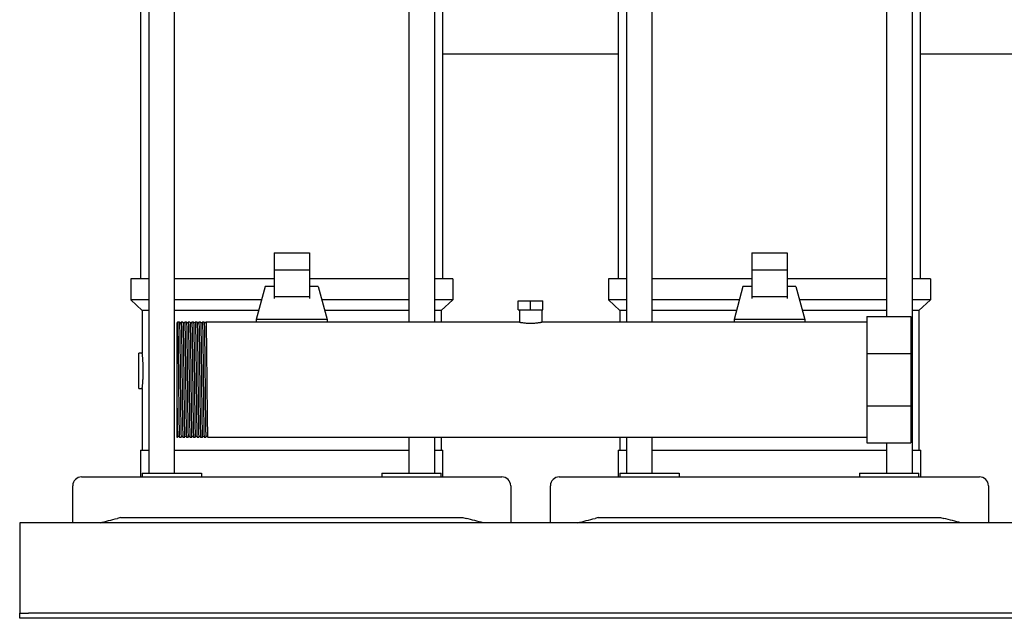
# Model space of a CAD drawing. Header units: millimetres. Extents: x 10 to 1752, y 10 to 1231.
# Tile 1 of 6: x 10 to 567, y 10 to 349. Entities that reach past the tile are written whole.
import ezdxf

# ---------------------------------------------------------------- set-up
doc = ezdxf.new("R2010")
doc.units = ezdxf.units.MM

msp = doc.modelspace()

# ---------------------------------------------------------------- linework, layer by layer
at = {"color": 7, "linetype": 'Continuous', "lineweight": 25}
for p, q in [((83.32, 510.47), (83.32, 92.37)), ((97.92, 92.37), (97.92, 510.47)), ((230.4, 510.47), (230.4, 177.87)), ((245, 177.87), (245, 510.47)), ((353.32, 510.47), (353.32, 177.87)), ((367.92, 177.87), (367.92, 510.47)), ((500.4, 510.47), (500.4, 181.12)), ((515, 92.37), (515, 510.47)), ((78.81, 202.37), (78.81, 490.47)), ((249.51, 202.37), (249.51, 490.47)), ((348.81, 202.37), (348.81, 490.47)), ((519.51, 202.37), (519.51, 490.47)), ((348.81, 329.37), (249.51, 329.37)), ((589.16, 329.37), (519.51, 329.37)), ((154.16, 217.06), (174.16, 217.06)), ((154.16, 217.06), (154.16, 207.17)), ((174.16, 217.06), (174.16, 207.17)), ((424.16, 217.06), (424.16, 207.17)), ((424.16, 217.06), (444.16, 217.06)), ((444.16, 217.06), (444.16, 207.17)), ((174.16, 207.17), (154.16, 207.17)), ((154.16, 207.17), (154.16, 192.15)), ((174.16, 207.17), (174.16, 192.15)), ((444.16, 207.17), (424.16, 207.17)), ((424.16, 207.17), (424.16, 192.15)), ((444.16, 207.17), (444.16, 192.15)), ((73.16, 202.37), (73.16, 190.37)), ((83.32, 202.37), (73.16, 202.37)), ((154.16, 202.37), (97.92, 202.37)), ((230.4, 202.37), (174.16, 202.37)), ((255.16, 202.37), (245, 202.37)), ((255.16, 202.37), (255.16, 190.37)), ((343.16, 202.37), (343.16, 190.37)), ((353.32, 202.37), (343.16, 202.37)), ((424.16, 202.37), (367.92, 202.37)), ((500.4, 202.37), (444.16, 202.37)), ((525.16, 202.37), (515, 202.37)), ((525.16, 202.37), (525.16, 190.37)), ((149.16, 198.02), (144.16, 179.27)), ((154.16, 198.02), (149.16, 198.02)), ((179.16, 198.02), (174.16, 198.02)), ((179.16, 198.02), (184.16, 179.27)), ((419.16, 198.02), (414.16, 179.27)), ((424.16, 198.02), (419.16, 198.02)), ((449.16, 198.02), (444.16, 198.02)), ((449.16, 198.02), (454.16, 179.27)), ((83.32, 190.37), (73.16, 190.37)), ((79.66, 184.37), (73.16, 190.37)), ((147.12, 190.37), (97.92, 190.37)), ((174.16, 192.15), (154.16, 192.15)), ((154.16, 192.15), (154.16, 191.21)), ((174.16, 192.15), (174.16, 191.21)), ((230.4, 190.37), (181.2, 190.37)), ((255.16, 190.37), (245, 190.37)), ((248.66, 184.37), (255.16, 190.37)), ((292.16, 184.87), (292.16, 189.87)), ((292.16, 189.87), (299.16, 189.87)), ((299.16, 184.87), (299.16, 189.87)), ((299.16, 189.87), (306.16, 189.87)), ((306.16, 184.87), (306.16, 189.87)), ((353.32, 190.37), (343.16, 190.37)), ((349.66, 184.37), (343.16, 190.37)), ((417.12, 190.37), (367.92, 190.37)), ((444.16, 192.15), (424.16, 192.15)), ((424.16, 192.15), (424.16, 191.21)), ((444.16, 192.15), (444.16, 191.21)), ((500.4, 190.37), (451.2, 190.37)), ((525.16, 190.37), (515, 190.37)), ((518.66, 184.37), (525.16, 190.37)), ((83.32, 184.37), (79.66, 184.37)), ((79.66, 184.37), (79.66, 160.37)), ((145.52, 184.37), (97.92, 184.37)), ((230.4, 184.37), (182.8, 184.37)), ((248.66, 184.37), (245, 184.37)), ((248.66, 184.37), (248.66, 177.87)), ((292.16, 184.87), (299.16, 184.87)), ((292.81, 184.87), (292.81, 177.87)), ((299.16, 184.87), (306.16, 184.87)), ((305.51, 184.87), (305.51, 177.87)), ((353.32, 184.37), (349.66, 184.37)), ((349.66, 184.37), (349.66, 177.87)), ((415.52, 184.37), (367.92, 184.37)), ((500.4, 184.37), (452.8, 184.37)), ((518.66, 184.37), (515, 184.37)), ((518.66, 184.37), (518.66, 105.37)), ((184.16, 179.27), (144.16, 179.27)), ((144.16, 179.27), (144.16, 177.87)), ((184.16, 179.27), (184.16, 177.87)), ((414.16, 179.27), (414.16, 177.87)), ((454.16, 179.27), (414.16, 179.27)), ((454.16, 179.27), (454.16, 177.87)), ((489.16, 181.12), (489.16, 160.18)), ((489.16, 181.12), (514.16, 181.12)), ((514.16, 181.12), (514.16, 160.18)), ((100.66, 177.86), (99.66, 177.87)), ((102.66, 177.86), (101.66, 177.87)), ((104.66, 177.86), (103.66, 177.87)), ((106.66, 177.86), (105.66, 177.87)), ((108.66, 177.86), (107.66, 177.87)), ((110.66, 177.86), (109.66, 177.87)), ((112.66, 177.86), (111.66, 177.87)), ((114.66, 177.86), (113.66, 177.87)), ((116.66, 177.87), (115.66, 177.87)), ((117.66, 177.87), (116.66, 177.87)), ((292.81, 177.87), (117.66, 177.87)), ((489.16, 177.87), (305.51, 177.87)), ((79.66, 160.37), (77.66, 160.37)), ((77.66, 150.37), (77.66, 160.37)), ((489.16, 160.18), (514.16, 160.18)), ((489.16, 160.18), (489.16, 130.56)), ((514.16, 160.18), (514.16, 130.56)), ((77.66, 140.37), (77.66, 150.37)), ((99.16, 145.22), (99.16, 112.87)), ((77.66, 140.37), (79.66, 140.37)), ((79.66, 140.37), (79.66, 105.37)), ((489.16, 130.56), (514.16, 130.56)), ((489.16, 130.56), (489.16, 109.62)), ((514.16, 130.56), (514.16, 109.62)), ((99.16, 112.87), (99.66, 112.87)), ((100.66, 112.87), (101.66, 112.87)), ((102.66, 112.87), (103.66, 112.87)), ((104.66, 112.87), (105.66, 112.87)), ((106.66, 112.87), (107.66, 112.87)), ((108.66, 112.87), (109.66, 112.87)), ((110.66, 112.87), (111.66, 112.87)), ((112.66, 112.87), (113.66, 112.87)), ((114.66, 112.87), (115.66, 112.87)), ((116.66, 112.87), (489.16, 112.87)), ((230.4, 112.87), (230.4, 92.37)), ((245, 92.37), (245, 112.87)), ((248.66, 112.87), (248.66, 105.37)), ((349.66, 112.87), (349.66, 105.37)), ((353.32, 112.87), (353.32, 92.37)), ((367.92, 92.37), (367.92, 112.87)), ((489.16, 109.62), (514.16, 109.62)), ((500.4, 109.62), (500.4, 92.37)), ((78.66, 105.37), (78.66, 90.37)), ((78.66, 105.37), (83.32, 105.37)), ((97.92, 105.37), (164.16, 105.37)), ((164.16, 105.37), (230.4, 105.37)), ((245, 105.37), (249.66, 105.37)), ((249.66, 90.37), (249.66, 105.37)), ((348.66, 105.37), (348.66, 90.37)), ((348.66, 105.37), (353.32, 105.37)), ((367.92, 105.37), (434.16, 105.37)), ((434.16, 105.37), (500.4, 105.37)), ((515, 105.37), (519.66, 105.37)), ((519.66, 90.37), (519.66, 105.37)), ((45.41, 90.37), (65.61, 90.37)), ((65.61, 90.37), (262.71, 90.37)), ((79.66, 92.37), (79.66, 90.37)), ((79.66, 92.37), (101, 92.37)), ((101, 92.37), (113.19, 92.37)), ((113.19, 92.37), (113.19, 90.37)), ((215.13, 92.37), (215.13, 90.37)), ((215.13, 92.37), (227.32, 92.37)), ((227.32, 92.37), (248.66, 92.37)), ((248.66, 90.37), (248.66, 92.37)), ((262.71, 90.37), (282.91, 90.37)), ((315.41, 90.37), (335.61, 90.37)), ((335.61, 90.37), (532.71, 90.37)), ((349.66, 92.37), (349.66, 90.37)), ((349.66, 92.37), (371, 92.37)), ((371, 92.37), (383.19, 92.37)), ((383.19, 92.37), (383.19, 90.37)), ((485.13, 92.37), (485.13, 90.37)), ((485.13, 92.37), (497.32, 92.37)), ((497.32, 92.37), (518.66, 92.37)), ((518.66, 90.37), (518.66, 92.37)), ((532.71, 90.37), (552.91, 90.37)), ((40.41, 64.37), (40.41, 85.37)), ((287.91, 85.37), (287.91, 64.37)), ((310.41, 64.37), (310.41, 85.37)), ((557.91, 85.37), (557.91, 64.37)), ((67.41, 67.37), (65.61, 66.9)), ((67.41, 67.37), (260.91, 67.37)), ((260.91, 67.37), (262.71, 66.9)), ((337.41, 67.37), (335.61, 66.9)), ((337.41, 67.37), (530.91, 67.37)), ((530.91, 67.37), (532.71, 66.9)), ((910.41, 64.37), (10.41, 64.37)), ((10.41, 64.37), (10.41, 59.37)), ((10.41, 59.37), (10.41, 15.37)), ((10.41, 15.37), (10.41, 13.37)), ((10.41, 10.37), (10.41, 13.37)), ((10.41, 13.37), (15.41, 13.37)), ((905.41, 13.37), (15.41, 13.37)), ((15.41, 10.37), (10.41, 10.37)), ((905.41, 10.37), (15.41, 10.37))]:
    msp.add_line(p, q, dxfattribs=at)
at = {"color": 7, "linetype": 'Continuous', "lineweight": 25, "flags": 128}
for points in [[(99.66, 177.86), (99.49, 177.64), (99.32, 177.42)], [(101.01, 177.42), (100.84, 177.64), (100.66, 177.86)], [(101.66, 177.86), (101.49, 177.64), (101.32, 177.42)], [(103.01, 177.42), (102.84, 177.64), (102.66, 177.86)], [(103.66, 177.86), (103.49, 177.64), (103.32, 177.42)], [(105.01, 177.42), (104.84, 177.64), (104.66, 177.86)], [(105.66, 177.86), (105.49, 177.64), (105.32, 177.42)], [(107.01, 177.42), (106.84, 177.64), (106.66, 177.86)], [(107.66, 177.86), (107.49, 177.64), (107.32, 177.42)], [(109.01, 177.42), (108.84, 177.64), (108.66, 177.86)], [(109.66, 177.86), (109.49, 177.64), (109.32, 177.42)], [(111.01, 177.42), (110.84, 177.64), (110.66, 177.86)], [(111.66, 177.86), (111.49, 177.64), (111.32, 177.42)], [(113.01, 177.42), (112.84, 177.64), (112.66, 177.86)], [(113.66, 177.86), (113.49, 177.64), (113.32, 177.42)], [(115.01, 177.42), (114.84, 177.64), (114.66, 177.86)], [(115.66, 177.86), (115.49, 177.64), (115.32, 177.42)], [(99.66, 112.87), (99.84, 113.09), (100.01, 113.32)], [(100.32, 113.32), (100.49, 113.09), (100.66, 112.87)], [(101.66, 112.87), (101.84, 113.09), (102.01, 113.32)], [(102.32, 113.32), (102.49, 113.09), (102.66, 112.87)], [(103.66, 112.87), (103.84, 113.09), (104.01, 113.32)], [(104.32, 113.32), (104.49, 113.09), (104.66, 112.87)], [(105.66, 112.87), (105.84, 113.09), (106.01, 113.32)], [(106.32, 113.32), (106.49, 113.09), (106.66, 112.87)], [(107.66, 112.87), (107.84, 113.09), (108.01, 113.32)], [(108.32, 113.32), (108.49, 113.09), (108.66, 112.87)], [(109.66, 112.87), (109.84, 113.09), (110.01, 113.32)], [(110.32, 113.32), (110.49, 113.09), (110.66, 112.87)], [(111.66, 112.87), (111.84, 113.09), (112.01, 113.32)], [(112.32, 113.32), (112.49, 113.09), (112.66, 112.87)], [(113.66, 112.87), (113.84, 113.09), (114.01, 113.32)], [(114.32, 113.32), (114.49, 113.09), (114.66, 112.87)], [(115.66, 112.87), (115.84, 113.09), (116.01, 113.32)], [(116.32, 113.32), (116.49, 113.09), (116.66, 112.87)]]:
    msp.add_lwpolyline(points, dxfattribs=at)
at = {"color": 7, "linetype": 'Continuous', "lineweight": 25}
for centre, start, end in [((45.41, 85.37), 90, 180), ((282.91, 85.37), 0, 90), ((315.41, 85.37), 90, 180), ((552.91, 85.37), 0, 90)]:
    msp.add_arc(centre, 5, start, end, dxfattribs=at)
for points, knots in [([(99.16, 177.32), (99.16, 177.29), (99.16, 177.22), (99.16, 176.71), (99.16, 176.07), (99.16, 175.43), (99.16, 174.87), (99.16, 174.25), (99.16, 173.79), (99.16, 173.55)], [0, 0, 0, 0, 0.200929, 0.409846, 0.600808, 0.700136, 0.799634, 0.899517, 1, 1, 1, 1]), ([(99.16, 173.55), (99.16, 173.47), (99.16, 173.29), (99.16, 172.99), (99.16, 172.64), (99.16, 172.24), (99.16, 171.78), (99.16, 171.07), (99.16, 170), (99.16, 168.09), (99.16, 165.38), (99.16, 162.48), (99.16, 160.07), (99.16, 158.2), (99.16, 156.1), (99.16, 154.47), (99.16, 153.41), (99.16, 152.95), (99.16, 152.42), (99.16, 151.8), (99.16, 151.1), (99.16, 150.33), (99.16, 149.47), (99.16, 148.52), (99.16, 147.5), (99.16, 146.38), (99.16, 145.62), (99.16, 145.22)], [0, 0, 0, 0, 0.01523, 0.032731, 0.052487, 0.074479, 0.098683, 0.125069, 0.182486, 0.25009, 0.375924, 0.5, 0.554503, 0.614411, 0.67951, 0.74988, 0.761199, 0.77477, 0.790605, 0.808717, 0.829117, 0.851816, 0.876825, 0.904148, 0.933788, 0.965742, 1, 1, 1, 1]), ([(99.66, 177.86), (99.66, 177.84), (99.68, 178.07), (99.72, 177.36), (99.79, 175.61), (99.85, 172.56), (99.91, 168.5), (99.98, 163.54), (100.04, 157.88), (100.1, 151.75), (100.14, 147.5), (100.16, 145.37)], [0, 0, 0, 0, 0.007849, 0.131339, 0.256271, 0.380239, 0.50331, 0.628145, 0.752497, 0.875359, 1, 1, 1, 1]), ([(100.66, 177.86), (100.68, 177.71), (100.72, 177.47), (100.79, 175.57), (100.85, 172.57), (100.91, 168.5), (100.97, 163.54), (101.04, 157.88), (101.1, 151.75), (101.14, 147.5), (101.16, 145.37)], [0, 0, 0, 0, 0.117483, 0.244408, 0.370353, 0.495388, 0.622214, 0.748549, 0.873371, 1, 1, 1, 1]), ([(101.32, 177.42), (101.27, 177.38), (101.16, 177.3), (101.06, 177.38), (101.01, 177.42)], [0, 0, 0, 0, 0.5, 1, 1, 1, 1]), ([(101.66, 177.86), (101.66, 177.84), (101.68, 178.07), (101.72, 177.36), (101.79, 175.61), (101.85, 172.56), (101.91, 168.5), (101.98, 163.54), (102.04, 157.88), (102.1, 151.75), (102.14, 147.5), (102.16, 145.37)], [0, 0, 0, 0, 0.007853, 0.131343, 0.256275, 0.380242, 0.503313, 0.628147, 0.752498, 0.875359, 1, 1, 1, 1]), ([(102.66, 177.86), (102.68, 177.71), (102.72, 177.47), (102.79, 175.57), (102.85, 172.57), (102.91, 168.5), (102.97, 163.54), (103.04, 157.88), (103.1, 151.75), (103.14, 147.5), (103.16, 145.37)], [0, 0, 0, 0, 0.117477, 0.244403, 0.370348, 0.495384, 0.622211, 0.748547, 0.87337, 1, 1, 1, 1]), ([(103.32, 177.42), (103.27, 177.38), (103.16, 177.3), (103.06, 177.38), (103.01, 177.42)], [0, 0, 0, 0, 0.5000002, 1, 1, 1, 1]), ([(103.66, 177.86), (103.66, 177.84), (103.68, 178.07), (103.72, 177.36), (103.79, 175.61), (103.85, 172.56), (103.91, 168.5), (103.98, 163.54), (104.04, 157.88), (104.1, 151.75), (104.14, 147.5), (104.16, 145.37)], [0, 0, 0, 0, 0.007867, 0.131355, 0.256285, 0.38025, 0.50332, 0.628152, 0.752501, 0.875361, 1, 1, 1, 1]), ([(104.66, 177.86), (104.68, 177.71), (104.72, 177.47), (104.79, 175.57), (104.85, 172.57), (104.91, 168.5), (104.97, 163.54), (105.04, 157.88), (105.1, 151.75), (105.14, 147.5), (105.16, 145.37)], [0, 0, 0, 0, 0.117464, 0.244391, 0.370339, 0.495377, 0.622206, 0.748543, 0.873368, 1, 1, 1, 1]), ([(105.32, 177.42), (105.27, 177.38), (105.16, 177.3), (105.06, 177.38), (105.01, 177.42)], [0, 0, 0, 0, 0.5, 1, 1, 1, 1]), ([(105.66, 177.86), (105.66, 177.84), (105.68, 178.07), (105.72, 177.36), (105.79, 175.61), (105.85, 172.56), (105.91, 168.5), (105.98, 163.54), (106.04, 157.88), (106.1, 151.75), (106.14, 147.5), (106.16, 145.37)], [0, 0, 0, 0, 0.007831, 0.131324, 0.256258, 0.380228, 0.503302, 0.628139, 0.752493, 0.875357, 1, 1, 1, 1]), ([(106.66, 177.86), (106.68, 177.71), (106.72, 177.47), (106.79, 175.57), (106.85, 172.57), (106.91, 168.5), (106.97, 163.54), (107.04, 157.88), (107.1, 151.75), (107.14, 147.5), (107.16, 145.37)], [0, 0, 0, 0, 0.11749, 0.244414, 0.370358, 0.495392, 0.622217, 0.748551, 0.873372, 1, 1, 1, 1]), ([(107.32, 177.42), (107.27, 177.38), (107.16, 177.3), (107.06, 177.38), (107.01, 177.42)], [0, 0, 0, 0, 0.5000001, 1, 1, 1, 1]), ([(107.66, 177.86), (107.66, 177.84), (107.68, 178.07), (107.72, 177.36), (107.79, 175.61), (107.85, 172.56), (107.91, 168.5), (107.98, 163.54), (108.04, 157.88), (108.1, 151.75), (108.14, 147.5), (108.16, 145.37)], [0, 0, 0, 0, 0.0078479, 0.1313385, 0.2562707, 0.3802382, 0.50331, 0.6281451, 0.7524967, 0.8753588, 1, 1, 1, 1]), ([(108.66, 177.86), (108.68, 177.71), (108.72, 177.47), (108.79, 175.57), (108.85, 172.57), (108.91, 168.5), (108.97, 163.54), (109.04, 157.88), (109.1, 151.75), (109.14, 147.5), (109.16, 145.37)], [0, 0, 0, 0, 0.117482, 0.244407, 0.370352, 0.495387, 0.622214, 0.748549, 0.873371, 1, 1, 1, 1]), ([(109.32, 177.42), (109.27, 177.38), (109.16, 177.3), (109.06, 177.38), (109.01, 177.42)], [0, 0, 0, 0, 0.5000001, 1, 1, 1, 1]), ([(109.66, 177.86), (109.66, 177.84), (109.68, 178.07), (109.72, 177.36), (109.79, 175.61), (109.85, 172.56), (109.91, 168.5), (109.98, 163.54), (110.04, 157.88), (110.1, 151.75), (110.14, 147.5), (110.16, 145.37)], [0, 0, 0, 0, 0.007853, 0.131343, 0.256274, 0.380241, 0.503313, 0.628147, 0.752498, 0.875359, 1, 1, 1, 1]), ([(110.66, 177.86), (110.68, 177.71), (110.72, 177.47), (110.79, 175.57), (110.85, 172.57), (110.91, 168.5), (110.97, 163.54), (111.04, 157.88), (111.1, 151.75), (111.14, 147.5), (111.16, 145.37)], [0, 0, 0, 0, 0.117474, 0.2444, 0.370346, 0.495383, 0.62221, 0.748546, 0.873369, 1, 1, 1, 1]), ([(111.32, 177.42), (111.27, 177.38), (111.16, 177.3), (111.06, 177.38), (111.01, 177.42)], [0, 0, 0, 0, 0.5, 1, 1, 1, 1]), ([(111.66, 177.86), (111.66, 177.84), (111.68, 178.07), (111.72, 177.36), (111.79, 175.61), (111.85, 172.56), (111.91, 168.5), (111.98, 163.54), (112.04, 157.88), (112.1, 151.75), (112.14, 147.5), (112.16, 145.37)], [0, 0, 0, 0, 0.007866, 0.131354, 0.256284, 0.380249, 0.503319, 0.628152, 0.752501, 0.875361, 1, 1, 1, 1]), ([(112.66, 177.86), (112.68, 177.71), (112.72, 177.47), (112.79, 175.57), (112.85, 172.57), (112.91, 168.5), (112.97, 163.54), (113.04, 157.88), (113.1, 151.75), (113.14, 147.5), (113.16, 145.37)], [0, 0, 0, 0, 0.1175023, 0.2444245, 0.3703665, 0.4953987, 0.6222222, 0.7485544, 0.8733734, 1, 1, 1, 1]), ([(113.32, 177.42), (113.27, 177.38), (113.16, 177.3), (113.06, 177.38), (113.01, 177.42)], [0, 0, 0, 0, 0.5, 1, 1, 1, 1]), ([(113.66, 177.86), (113.66, 177.84), (113.68, 178.07), (113.72, 177.36), (113.79, 175.61), (113.85, 172.56), (113.91, 168.5), (113.98, 163.54), (114.04, 157.88), (114.1, 151.75), (114.14, 147.5), (114.16, 145.37)], [0, 0, 0, 0, 0.0078303, 0.1313231, 0.2562576, 0.3802272, 0.5033012, 0.6281385, 0.7524923, 0.8753565, 1, 1, 1, 1]), ([(114.66, 177.86), (114.68, 177.71), (114.72, 177.47), (114.79, 175.57), (114.85, 172.57), (114.91, 168.5), (114.97, 163.54), (115.04, 157.88), (115.1, 151.75), (115.14, 147.5), (115.16, 145.37)], [0, 0, 0, 0, 0.117488, 0.244412, 0.370356, 0.49539, 0.622216, 0.74855, 0.873371, 1, 1, 1, 1]), ([(115.32, 177.42), (115.27, 177.38), (115.16, 177.3), (115.06, 177.38), (115.01, 177.42)], [0, 0, 0, 0, 0.5, 1, 1, 1, 1]), ([(115.66, 177.86), (115.66, 177.84), (115.68, 178.07), (115.72, 177.36), (115.79, 175.61), (115.85, 172.56), (115.91, 168.5), (115.98, 163.54), (116.04, 157.88), (116.1, 151.75), (116.14, 147.5), (116.16, 145.37)], [0, 0, 0, 0, 0.007847, 0.131338, 0.25627, 0.380238, 0.50331, 0.628145, 0.752496, 0.875359, 1, 1, 1, 1]), ([(292.81, 177.87), (292.81, 177.87), (292.81, 177.87), (292.83, 177.86), (292.85, 177.86), (292.88, 177.85), (292.93, 177.84), (292.98, 177.83), (293.04, 177.82), (293.12, 177.81), (293.2, 177.79), (293.34, 177.77), (293.55, 177.73), (293.85, 177.68), (294.23, 177.62), (294.78, 177.54), (295.61, 177.43), (296.72, 177.33), (297.92, 177.26), (299.16, 177.23), (300.4, 177.26), (301.6, 177.33), (302.71, 177.43), (303.55, 177.54), (304.1, 177.62), (304.47, 177.68), (304.77, 177.73), (305.03, 177.78), (305.21, 177.81), (305.35, 177.84), (305.44, 177.85), (305.5, 177.86), (305.51, 177.87), (305.51, 177.87)], [0, 0, 0, 0, 0.011906, 0.023947, 0.036123, 0.048436, 0.060885, 0.073471, 0.086196, 0.099059, 0.112061, 0.125202, 0.154879, 0.187558, 0.21398, 0.250254, 0.312598, 0.375081, 0.439281, 0.499889, 0.56055, 0.624806, 0.687382, 0.749873, 0.785971, 0.812298, 0.845153, 0.874983, 0.901083, 0.92663, 0.951629, 0.976084, 1, 1, 1, 1]), ([(80.26, 150.37), (80.26, 150.47), (80.26, 150.68), (80.25, 150.99), (80.25, 151.31), (80.25, 151.63), (80.24, 151.95), (80.23, 152.27), (80.23, 152.59), (80.22, 152.91), (80.21, 153.23), (80.2, 153.56), (80.18, 153.88), (80.16, 154.38), (80.13, 155.07), (80.08, 155.87), (80.02, 156.67), (79.96, 157.45), (79.9, 158.14), (79.84, 158.73), (79.79, 159.2), (79.75, 159.58), (79.72, 159.85), (79.7, 160.04), (79.68, 160.19), (79.67, 160.29), (79.66, 160.36), (79.66, 160.36), (79.66, 160.37)], [0, 0, 0, 0, 0.019773, 0.03974, 0.059899, 0.080251, 0.100797, 0.121537, 0.142471, 0.163599, 0.184922, 0.20644, 0.228153, 0.25006, 0.309238, 0.374584, 0.426707, 0.499807, 0.57223, 0.624425, 0.689978, 0.749422, 0.793102, 0.836012, 0.878155, 0.919533, 0.960147, 1, 1, 1, 1]), ([(79.66, 140.37), (79.66, 140.37), (79.66, 140.37), (79.66, 140.39), (79.67, 140.41), (79.67, 140.44), (79.68, 140.49), (79.68, 140.55), (79.69, 140.62), (79.7, 140.69), (79.71, 140.78), (79.72, 140.89), (79.73, 141), (79.76, 141.2), (79.79, 141.53), (79.84, 142), (79.9, 142.59), (79.96, 143.28), (80.02, 144.06), (80.08, 144.86), (80.13, 145.66), (80.17, 146.46), (80.2, 147.17), (80.22, 147.82), (80.23, 148.46), (80.25, 149.1), (80.25, 149.74), (80.26, 150.16), (80.26, 150.37)], [0, 0, 0, 0, 0.019787, 0.039762, 0.059926, 0.080279, 0.100822, 0.121555, 0.142477, 0.16359, 0.184893, 0.206386, 0.228071, 0.249947, 0.309466, 0.375099, 0.427399, 0.499815, 0.573053, 0.625157, 0.690552, 0.74977, 0.793422, 0.836292, 0.878383, 0.919697, 0.960235, 1, 1, 1, 1]), ([(99.16, 145.22), (99.18, 143.09), (99.23, 138.85), (99.29, 132.73), (99.35, 127.1), (99.41, 122.16), (99.47, 118.12), (99.54, 115.09), (99.6, 113.36), (99.64, 112.66), (99.66, 112.89), (99.66, 112.87)], [0, 0, 0, 0, 0.124794, 0.247824, 0.372388, 0.497391, 0.620615, 0.744794, 0.869904, 0.993542, 1, 1, 1, 1]), ([(100.16, 145.37), (100.18, 143.22), (100.21, 141.08), (100.24, 137.95), (100.25, 136.93), (100.26, 135.42), (100.27, 134.93), (100.28, 133.94), (100.28, 133.44), (100.31, 131), (100.33, 129.1), (100.37, 125.54), (100.39, 123.87), (100.42, 121.61), (100.44, 120.9), (100.46, 119.56), (100.47, 118.94), (100.5, 117.18), (100.52, 116.17), (100.56, 114.53), (100.58, 113.9), (100.62, 113.07), (100.64, 112.87), (100.66, 112.87)], [0, 0, 0, 0, 0.125, 0.125, 0.1875, 0.1875, 0.21875, 0.21875, 0.25, 0.25, 0.375, 0.375, 0.5, 0.5, 0.5625, 0.5625, 0.625, 0.625, 0.75, 0.75, 0.875, 0.875, 1, 1, 1, 1]), ([(101.16, 145.37), (101.18, 143.23), (101.22, 138.98), (101.28, 132.85), (101.35, 127.2), (101.41, 122.24), (101.47, 118.18), (101.53, 115.12), (101.6, 113.37), (101.64, 112.66), (101.66, 112.89), (101.66, 112.87)], [0, 0, 0, 0, 0.1246406, 0.247502, 0.3718529, 0.4966873, 0.6197585, 0.7437252, 0.8686568, 0.9921467, 1, 1, 1, 1]), ([(102.16, 145.37), (102.18, 143.22), (102.21, 141.08), (102.24, 137.95), (102.25, 136.93), (102.26, 135.42), (102.27, 134.93), (102.28, 133.94), (102.28, 133.44), (102.31, 131), (102.33, 129.1), (102.37, 125.54), (102.39, 123.87), (102.42, 121.61), (102.44, 120.9), (102.46, 119.56), (102.47, 118.94), (102.5, 117.18), (102.52, 116.17), (102.56, 114.53), (102.58, 113.9), (102.62, 113.07), (102.64, 112.87), (102.66, 112.87)], [0, 0, 0, 0, 0.125, 0.125, 0.1875, 0.1875, 0.21875, 0.21875, 0.25, 0.25, 0.375, 0.375, 0.5, 0.5, 0.5625, 0.5625, 0.625, 0.625, 0.75, 0.75, 0.875, 0.875, 1, 1, 1, 1]), ([(103.16, 145.37), (103.18, 143.23), (103.22, 138.98), (103.28, 132.85), (103.35, 127.2), (103.41, 122.24), (103.47, 118.18), (103.53, 115.12), (103.6, 113.37), (103.64, 112.66), (103.66, 112.89), (103.66, 112.91)], [0, 0, 0, 0, 0.124639, 0.247499, 0.371848, 0.496681, 0.61975, 0.743715, 0.868645, 0.992133, 1, 1, 1, 1]), ([(104.16, 145.37), (104.18, 143.22), (104.21, 141.08), (104.24, 137.95), (104.25, 136.93), (104.26, 135.42), (104.27, 134.93), (104.28, 133.94), (104.28, 133.44), (104.31, 131), (104.33, 129.1), (104.37, 125.54), (104.39, 123.87), (104.42, 121.61), (104.44, 120.9), (104.46, 119.56), (104.47, 118.94), (104.5, 117.18), (104.52, 116.17), (104.56, 114.53), (104.58, 113.9), (104.62, 113.07), (104.64, 112.87), (104.66, 112.87)], [0, 0, 0, 0, 0.125, 0.125, 0.1875, 0.1875, 0.21875, 0.21875, 0.25, 0.25, 0.375, 0.375, 0.5, 0.5, 0.5625, 0.5625, 0.625, 0.625, 0.75, 0.75, 0.875, 0.875, 1, 1, 1, 1]), ([(105.16, 145.37), (105.18, 143.23), (105.22, 138.98), (105.28, 132.85), (105.35, 127.2), (105.41, 122.24), (105.47, 118.18), (105.53, 115.12), (105.6, 113.37), (105.64, 112.66), (105.66, 112.89), (105.66, 112.91)], [0, 0, 0, 0, 0.124643, 0.247506, 0.371859, 0.496696, 0.61977, 0.743738, 0.868672, 0.992164, 1, 1, 1, 1]), ([(106.16, 145.37), (106.18, 143.22), (106.21, 141.08), (106.24, 137.95), (106.25, 136.93), (106.26, 135.42), (106.27, 134.93), (106.28, 133.94), (106.28, 133.44), (106.31, 131), (106.33, 129.1), (106.37, 125.54), (106.39, 123.87), (106.42, 121.61), (106.44, 120.9), (106.46, 119.56), (106.47, 118.94), (106.5, 117.18), (106.52, 116.17), (106.56, 114.53), (106.58, 113.9), (106.62, 113.07), (106.64, 112.87), (106.66, 112.87)], [0, 0, 0, 0, 0.125, 0.125, 0.1875, 0.1875, 0.21875, 0.21875, 0.25, 0.25, 0.375, 0.375, 0.5, 0.5, 0.5625, 0.5625, 0.625, 0.625, 0.75, 0.75, 0.875, 0.875, 1, 1, 1, 1]), ([(107.16, 145.37), (107.18, 143.23), (107.22, 138.98), (107.28, 132.85), (107.35, 127.2), (107.41, 122.24), (107.47, 118.18), (107.53, 115.12), (107.6, 113.37), (107.64, 112.66), (107.66, 112.89), (107.66, 112.91)], [0, 0, 0, 0, 0.124641, 0.247503, 0.371854, 0.496689, 0.61976, 0.743727, 0.868659, 0.99215, 1, 1, 1, 1]), ([(108.16, 145.37), (108.18, 143.22), (108.21, 141.08), (108.24, 137.95), (108.25, 136.93), (108.26, 135.42), (108.27, 134.93), (108.28, 133.94), (108.28, 133.44), (108.31, 131), (108.33, 129.1), (108.37, 125.54), (108.39, 123.87), (108.42, 121.61), (108.44, 120.9), (108.46, 119.56), (108.47, 118.94), (108.5, 117.18), (108.52, 116.17), (108.56, 114.53), (108.58, 113.9), (108.62, 113.07), (108.64, 112.87), (108.66, 112.87)], [0, 0, 0, 0, 0.125, 0.125, 0.1875, 0.1875, 0.21875, 0.21875, 0.25, 0.25, 0.375, 0.375, 0.5, 0.5, 0.5625, 0.5625, 0.625, 0.625, 0.75, 0.75, 0.875, 0.875, 1, 1, 1, 1]), ([(109.16, 145.37), (109.18, 143.23), (109.22, 138.98), (109.28, 132.85), (109.35, 127.2), (109.41, 122.24), (109.47, 118.18), (109.53, 115.12), (109.6, 113.37), (109.64, 112.66), (109.66, 112.89), (109.66, 112.87)], [0, 0, 0, 0, 0.12464, 0.247502, 0.371852, 0.496686, 0.619757, 0.743724, 0.868655, 0.992145, 1, 1, 1, 1]), ([(110.16, 145.37), (110.18, 143.22), (110.21, 141.08), (110.24, 137.95), (110.25, 136.93), (110.26, 135.42), (110.27, 134.93), (110.28, 133.94), (110.28, 133.44), (110.31, 131), (110.33, 129.1), (110.37, 125.54), (110.39, 123.87), (110.42, 121.61), (110.44, 120.9), (110.46, 119.56), (110.47, 118.94), (110.5, 117.18), (110.52, 116.17), (110.56, 114.53), (110.58, 113.9), (110.62, 113.07), (110.64, 112.87), (110.66, 112.87)], [0, 0, 0, 0, 0.125, 0.125, 0.1875, 0.1875, 0.21875, 0.21875, 0.25, 0.25, 0.375, 0.375, 0.5, 0.5, 0.5625, 0.5625, 0.625, 0.625, 0.75, 0.75, 0.875, 0.875, 1, 1, 1, 1]), ([(111.16, 145.37), (111.18, 143.23), (111.22, 138.98), (111.28, 132.85), (111.35, 127.2), (111.41, 122.24), (111.47, 118.18), (111.53, 115.12), (111.6, 113.37), (111.64, 112.66), (111.66, 112.89), (111.66, 112.87)], [0, 0, 0, 0, 0.124639, 0.247498, 0.371847, 0.496679, 0.619748, 0.743713, 0.868643, 0.992131, 1, 1, 1, 1]), ([(112.16, 145.37), (112.18, 143.22), (112.21, 141.08), (112.24, 137.95), (112.25, 136.93), (112.26, 135.42), (112.27, 134.93), (112.28, 133.94), (112.28, 133.44), (112.31, 131), (112.33, 129.1), (112.37, 125.54), (112.39, 123.87), (112.42, 121.61), (112.44, 120.9), (112.46, 119.56), (112.47, 118.94), (112.5, 117.18), (112.52, 116.17), (112.56, 114.53), (112.58, 113.9), (112.62, 113.07), (112.64, 112.87), (112.66, 112.87)], [0, 0, 0, 0, 0.125, 0.125, 0.1875, 0.1875, 0.21875, 0.21875, 0.25, 0.25, 0.375, 0.375, 0.5, 0.5, 0.5625, 0.5625, 0.625, 0.625, 0.75, 0.75, 0.875, 0.875, 1, 1, 1, 1]), ([(113.16, 145.37), (113.18, 143.23), (113.22, 138.98), (113.28, 132.85), (113.35, 127.2), (113.41, 122.24), (113.47, 118.18), (113.53, 115.12), (113.6, 113.37), (113.64, 112.66), (113.66, 112.89), (113.66, 112.87)], [0, 0, 0, 0, 0.124642, 0.247506, 0.371858, 0.496694, 0.619767, 0.743736, 0.868669, 0.992161, 1, 1, 1, 1]), ([(114.16, 145.37), (114.18, 143.22), (114.21, 141.08), (114.24, 137.95), (114.25, 136.93), (114.26, 135.42), (114.27, 134.93), (114.28, 133.94), (114.28, 133.44), (114.31, 131), (114.33, 129.1), (114.37, 125.54), (114.39, 123.87), (114.42, 121.61), (114.44, 120.9), (114.46, 119.56), (114.47, 118.94), (114.5, 117.18), (114.52, 116.17), (114.56, 114.53), (114.58, 113.9), (114.62, 113.07), (114.64, 112.87), (114.66, 112.87)], [0, 0, 0, 0, 0.125, 0.125, 0.1875, 0.1875, 0.21875, 0.21875, 0.25, 0.25, 0.375, 0.375, 0.5, 0.5, 0.5625, 0.5625, 0.625, 0.625, 0.75, 0.75, 0.875, 0.875, 1, 1, 1, 1]), ([(115.16, 145.37), (115.18, 143.23), (115.22, 138.98), (115.28, 132.85), (115.35, 127.2), (115.41, 122.24), (115.47, 118.18), (115.53, 115.12), (115.6, 113.37), (115.64, 112.66), (115.66, 112.89), (115.66, 112.87)], [0, 0, 0, 0, 0.124641, 0.247502, 0.371853, 0.496688, 0.619759, 0.743726, 0.868658, 0.992148, 1, 1, 1, 1]), ([(116.16, 145.37), (116.18, 143.22), (116.21, 141.08), (116.24, 137.95), (116.25, 136.93), (116.26, 135.42), (116.27, 134.93), (116.28, 133.94), (116.28, 133.44), (116.31, 131), (116.33, 129.1), (116.37, 125.54), (116.39, 123.87), (116.42, 121.61), (116.44, 120.9), (116.46, 119.56), (116.47, 118.94), (116.5, 117.18), (116.52, 116.17), (116.56, 114.53), (116.58, 113.9), (116.62, 113.07), (116.64, 112.87), (116.66, 112.87)], [0, 0, 0, 0, 0.125, 0.125, 0.1875, 0.1875, 0.21875, 0.21875, 0.25, 0.25, 0.375, 0.375, 0.5, 0.5, 0.5625, 0.5625, 0.625, 0.625, 0.75, 0.75, 0.875, 0.875, 1, 1, 1, 1]), ([(100.01, 113.32), (100.06, 113.35), (100.16, 113.43), (100.27, 113.35), (100.32, 113.32)], [0, 0, 0, 0, 0.5, 1, 1, 1, 1]), ([(102.01, 113.32), (102.06, 113.35), (102.16, 113.43), (102.27, 113.35), (102.32, 113.32)], [0, 0, 0, 0, 0.4999998, 1, 1, 1, 1]), ([(104.01, 113.32), (104.06, 113.35), (104.16, 113.43), (104.27, 113.35), (104.32, 113.32)], [0, 0, 0, 0, 0.5, 1, 1, 1, 1]), ([(106.01, 113.32), (106.06, 113.35), (106.16, 113.43), (106.27, 113.35), (106.32, 113.32)], [0, 0, 0, 0, 0.5, 1, 1, 1, 1]), ([(108.01, 113.32), (108.06, 113.35), (108.16, 113.43), (108.27, 113.35), (108.32, 113.32)], [0, 0, 0, 0, 0.4999999, 1, 1, 1, 1]), ([(110.01, 113.32), (110.06, 113.35), (110.16, 113.43), (110.27, 113.35), (110.32, 113.32)], [0, 0, 0, 0, 0.5, 1, 1, 1, 1]), ([(112.01, 113.32), (112.06, 113.35), (112.16, 113.43), (112.27, 113.35), (112.32, 113.32)], [0, 0, 0, 0, 0.5, 1, 1, 1, 1]), ([(114.01, 113.32), (114.06, 113.35), (114.16, 113.43), (114.27, 113.35), (114.32, 113.32)], [0, 0, 0, 0, 0.5, 1, 1, 1, 1]), ([(116.01, 113.32), (116.06, 113.35), (116.16, 113.43), (116.27, 113.35), (116.32, 113.32)], [0, 0, 0, 0, 0.5, 1, 1, 1, 1]), ([(55.91, 64.37), (57.43, 64.76), (59.03, 65.18), (62.3, 66.03), (63.96, 66.47), (65.61, 66.9)], [0, 0, 0, 0, 0.5, 0.5, 1, 1, 1, 1]), ([(272.41, 64.37), (270.89, 64.76), (269.29, 65.18), (266.03, 66.03), (264.36, 66.47), (262.71, 66.9)], [0, 0, 0, 0, 0.5, 0.5, 1, 1, 1, 1]), ([(325.91, 64.37), (327.43, 64.76), (329.03, 65.18), (332.3, 66.03), (333.96, 66.47), (335.61, 66.9)], [0, 0, 0, 0, 0.5, 0.5, 1, 1, 1, 1]), ([(542.41, 64.37), (540.89, 64.76), (539.29, 65.18), (536.03, 66.03), (534.36, 66.47), (532.71, 66.9)], [0, 0, 0, 0, 0.5, 0.5, 1, 1, 1, 1])]:
    msp.add_open_spline(points, degree=3, knots=knots, dxfattribs=at)

doc.saveas('drawing.dxf')
